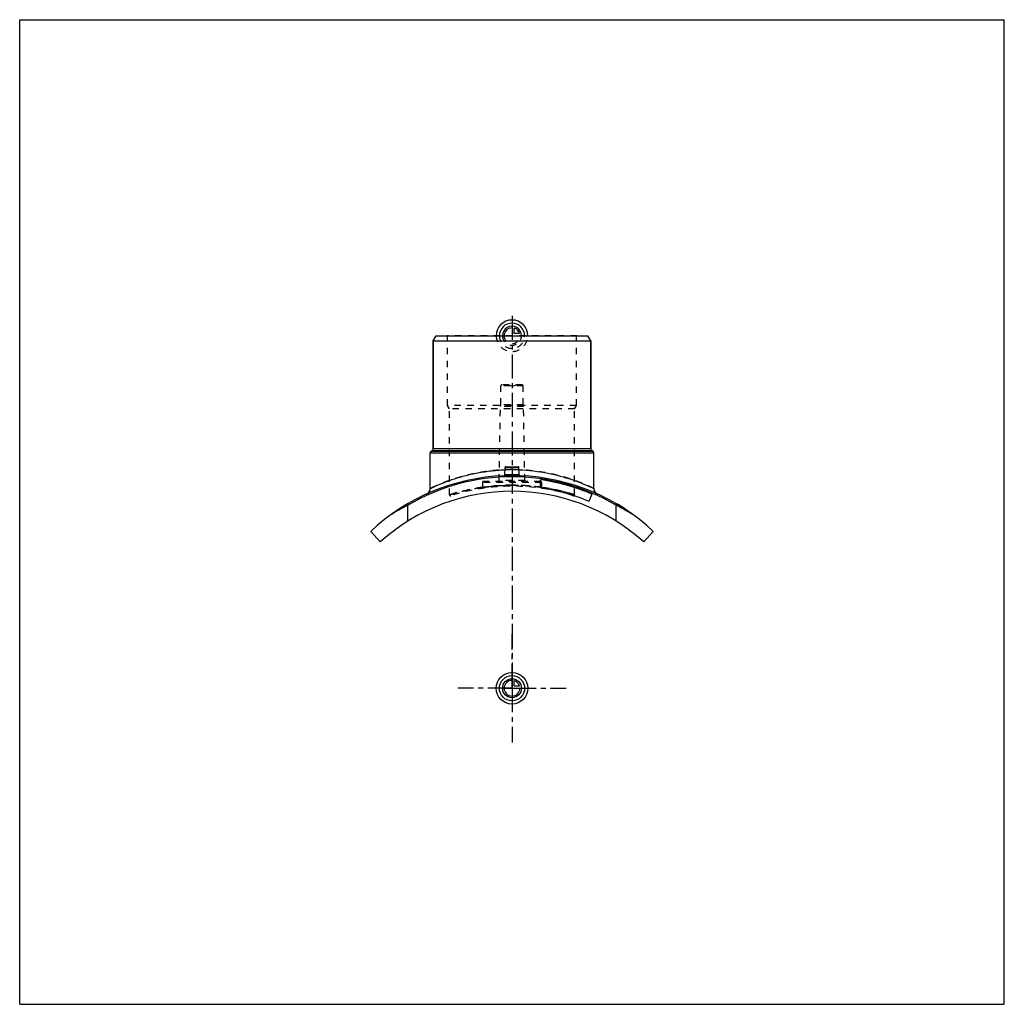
# Model space of a CAD drawing. Header units: millimetres. Extents: x 0 to 1000, y 0 to 1000.
import ezdxf

# ---------------------------------------------------------------- set-up
doc = ezdxf.new("R2010")
doc.units = ezdxf.units.MM
doc.header["$LTSCALE"] = 65.185185
doc.linetypes.add('CENTER', pattern=[0.6, 0.375, -0.075, 0.075, -0.075])
doc.linetypes.add('HIDDEN', pattern=[0.2, 0.1, -0.1])
doc.layers.get('0').update_dxf_attribs({"linetype": 'CONTINUOUS'})
for name, color, linetype in [('ACHSEN_S', 7, 'CONTINUOUS'), ('FASEN', 7, 'CONTINUOUS'), ('KOERPER', 7, 'CONTINUOUS'), ('KONST.EL_MIT_GEO', 7, 'CONTINUOUS'), ('KURVEN', 7, 'CONTINUOUS')]:
    doc.layers.add(name, color=color, linetype=linetype)

msp = doc.modelspace()

# ---------------------------------------------------------------- linework, layer by layer
at = {"color": 7, "linetype": 'Continuous'}
for p, q in [((0, 0), (0, 1000)), ((0, 1000), (1000, 1000)), ((1000, 0), (1000, 1000)), ((0, 0), (1000, 0))]:
    msp.add_line(p, q, dxfattribs=at)
at = {"layer": 'ACHSEN_S', "color": 2, "linetype": 'CENTER'}
msp.add_line((500, 699.2), (500, 300.8), dxfattribs=at)
at = {"layer": 'FASEN', "color": 7, "linetype": 'Continuous'}
for p, q in [((420, 674), (422.9, 679)), ((420, 674), (580, 674)), ((422.9, 679), (577.1, 679)), ((580, 674), (577.1, 679))]:
    msp.add_line(p, q, dxfattribs=at)
at = {"layer": 'KOERPER', "color": 7, "linetype": 'Continuous'}
for p, q in [((420, 564.4), (420, 674)), ((580, 564.4), (580, 674)), ((417, 523.8), (417, 560.1)), ((583, 523.8), (583, 560.1)), ((581.2, 518.2), (578, 510.8))]:
    msp.add_line(p, q, dxfattribs=at)
at = {"layer": 'KOERPER', "color": 8, "linetype": 'HIDDEN'}
for p, q in [((488.6, 609), (488.6, 628)), ((511.4, 609), (511.4, 628)), ((487, 532), (488.3, 607)), ((488.3, 607), (488.6, 609)), ((511.7, 607), (488.3, 607)), ((511.4, 609), (488.6, 609)), ((511.7, 607), (511.4, 609)), ((513, 532), (511.7, 607)), ((470, 530), (470, 524.9)), ((530, 530), (530, 524.9))]:
    msp.add_line(p, q, dxfattribs=at)
at = {"layer": 'KOERPER', "color": 2, "linetype": 'CENTER'}
for q in [(500, 376), (445, 321), (555, 321), (500, 266)]:
    msp.add_line((500, 321), q, dxfattribs=at)
at = {"layer": 'KONST.EL_MIT_GEO', "color": 7, "linetype": 'Continuous'}
for p, q in [((420, 674), (420, 564.4)), ((580, 674), (580, 564.4)), ((417, 560.1), (583, 560.1)), ((418, 561.8), (418.8, 562.3)), ((418, 561.8), (582, 561.8)), ((418.8, 562.3), (581.2, 562.3)), ((420, 564.4), (580, 564.4)), ((582, 561.8), (581.2, 562.3)), ((492.6, 537.8), (493, 545.1)), ((493, 545.1), (507, 545.1)), ((493.9, 546), (506.1, 546)), ((507.4, 537.8), (507, 545.1)), ((528.9, 524.6), (528.9, 532.7)), ((583, 523.8), (583, 523.8)), ((394.3, 490.8), (394.3, 507)), ((605.7, 490.8), (605.7, 507)), ((607.7, 507.6), (607.5, 507.4)), ((607.7, 507.3), (607.9, 507.5)), ((614.2, 503.2), (614.4, 503.5)), ((615, 502.7), (615.2, 503)), ((356.5, 480.3), (366.1, 469.6)), ((633.9, 469.6), (643.5, 480.3))]:
    msp.add_line(p, q, dxfattribs=at)
at = {"layer": 'KONST.EL_MIT_GEO', "color": 8, "linetype": 'HIDDEN'}
for p, q in [((434.6, 678.5), (434.1, 679)), ((565.9, 679), (434.1, 679)), ((434.6, 608), (434.6, 678.5)), ((565.4, 678.5), (434.6, 678.5)), ((565.4, 678.5), (565.9, 679)), ((565.4, 608), (565.4, 678.5)), ((511.4, 628), (488.6, 628)), ((510.3, 629), (489.6, 629)), ((500, 627.7), (495, 629)), ((500, 627.7), (505, 629)), ((436.5, 604.7), (434.6, 608)), ((565.4, 608), (434.6, 608)), ((436.5, 517.5), (436.5, 604.7)), ((563.5, 604.7), (436.5, 604.7)), ((563.5, 604.7), (565.4, 608)), ((563.5, 517.5), (563.5, 604.7)), ((530, 530), (470, 530)), ((529, 531), (471, 531)), ((513, 532), (487, 532)), ((470, 525.1), (470, 525.1)), ((528.9, 525), (530, 524.9)), ((530, 525.1), (530, 525.1)), ((607.9, 507.1), (608.1, 507.4)), ((608.1, 507.4), (608, 507.1)), ((608, 507.1), (608.2, 507.3)), ((608.4, 506.9), (608.5, 507.1)), ((608.7, 506.7), (608.8, 507)), ((608.8, 506.6), (609, 506.9)), ((608.9, 506.6), (609, 506.8)), ((609, 506.5), (609.2, 506.7)), ((609.2, 506.4), (609.4, 506.6)), ((609.2, 506.3), (609.4, 506.6)), ((609.4, 506.2), (609.6, 506.5)), ((609.5, 506.2), (609.7, 506.4)), ((610.3, 505.7), (610.5, 505.9)), ((610.4, 505.6), (610.6, 505.9)), ((610.5, 505.6), (610.6, 505.8)), ((610.8, 505.4), (610.9, 505.7)), ((611.2, 505.1), (611.4, 505.4)), ((611.4, 505), (611.5, 505.3)), ((611.4, 505), (611.6, 505.3)), ((611.9, 504.7), (612.1, 504.9)), ((612.1, 504.6), (612.3, 504.8)), ((612.1, 504.6), (612.3, 504.8)), ((613.3, 503.8), (613.5, 504.1)), ((613.8, 503.5), (613.9, 503.8)), ((613.8, 503.5), (614, 503.7)), ((613.8, 503.5), (614, 503.7)), ((614, 503.4), (614.2, 503.6)), ((614.2, 503.3), (614.3, 503.5)), ((614.5, 503), (614.7, 503.3)), ((614.5, 503), (614.7, 503.3)), ((614.6, 503), (614.8, 503.2))]:
    msp.add_line(p, q, dxfattribs=at)
at = {"layer": 'KONST.EL_MIT_GEO', "color": 7, "linetype": 'Continuous'}
for points in [[(491.8, 536.9), (491.7, 536.8), (491.7, 536.8)], [(492.6, 537.8), (492.6, 537.7), (492.6, 537.7), (492.5, 537.6), (492.5, 537.5), (492.5, 537.5), (492.5, 537.4), (492.5, 537.4), (492.4, 537.3), (492.4, 537.2), (492.3, 537.2), (492.3, 537.1), (492.2, 537.1), (492.2, 537), (492.1, 537), (492.1, 537), (492, 536.9), (491.9, 536.9), (491.9, 536.9), (491.8, 536.9)], [(508.2, 536.9), (508.1, 536.9), (508.1, 536.9), (508, 536.9), (507.9, 537), (507.9, 537), (507.8, 537), (507.8, 537.1), (507.7, 537.1), (507.7, 537.2), (507.6, 537.2), (507.6, 537.3), (507.5, 537.4), (507.5, 537.4), (507.5, 537.5), (507.5, 537.5), (507.5, 537.6), (507.4, 537.7), (507.4, 537.7), (507.4, 537.8)], [(508.3, 536.8), (508.3, 536.8), (508.2, 536.9)]]:
    msp.add_lwpolyline(points, dxfattribs=at)
at = {"layer": 'KONST.EL_MIT_GEO', "color": 8, "linetype": 'HIDDEN'}
for centre, radius, start, end in [((489.6, 628), 1, 90, 180), ((510.3, 628), 1, 0, 90), ((500, 355.1), 187.9, 90.0002, 92.1855), ((500, 355), 188, 87.8148, 89.9994), ((471, 530), 1, 90, 180), ((486, 532), 1, 270, 359), ((500, 327), 210, 87.7104, 92.2896), ((491.6, 537.8), 1, 278.4637, 281.7136), ((491.6, 537.8), 0.992, 355.9787, 356.9869), ((508.4, 537.8), 0.994, 183.0142, 185.1918), ((508.4, 537.8), 1, 258.2864, 261.5307), ((514, 532), 1, 181, 270), ((529, 530), 1, 0, 90), ((499.9, 314.9), 212.3, 98.1102, 107.3807), ((500, 321), 205.2, 72.3567, 107.6433), ((469, 524.9), 1, 278.6462, 360), ((500, 314.4), 212.8, 89.9998, 98.1044), ((500, 334), 193.2, 81.3947, 89.9993), ((500, 314.4), 212.8, 82.1932, 90.0008), ((500, 314.5), 212.7, 81.8947, 82.193), ((531, 524.9), 1, 180, 261.3538), ((437.5, 517.5), 1, 180, 287.6433), ((562.5, 517.5), 1, 252.3567, 0), ((506.6, 287.1), 246.8, 117.044, 121.6575), ((492.4, 285.3), 248.9, 58.3617, 62.9367)]:
    msp.add_arc(centre, radius, start, end, dxfattribs=at)
at = {"layer": 'KONST.EL_MIT_GEO', "color": 7, "linetype": 'Continuous'}
for centre, radius, start, end in [((419, 560.1), 2, 120, 180), ((417.5, 564.4), 2.5, 300, 360), ((582.5, 564.4), 2.5, 180, 240), ((581, 560.1), 2, 0, 60), ((493.9, 545), 1, 90, 177), ((506.1, 545), 1, 3, 90), ((500, 327), 210, 92.2896, 133.1053), ((500, 327), 208.7, 59.5808, 120.4192), ((491.6, 537.8), 0.999, 272.2995, 278.4637), ((491.6, 537.8), 1, 278.4582, 281.7031), ((491.6, 537.8), 1, 281.7136, 356.9892), ((508.4, 537.8), 1, 183.0109, 258.2864), ((508.4, 537.8), 1, 258.297, 261.5362), ((508.4, 537.8), 0.999, 261.5307, 267.7005), ((500, 327), 210, 46.8947, 87.7104), ((500, 327), 207.7, 67, 82), ((500, 321), 200, 47.9904, 132.0096), ((411, 523.8), 6, 294.3329, 360), ((500, 327), 199.7, 67, 81.6773), ((589, 523.8), 6, 180, 245.6671), ((507.6, 285.3), 248.9, 117.0633, 121.6383), ((493.4, 287.1), 246.8, 58.3425, 62.956), ((500, 327), 210.3, 56.8, 59.2016)]:
    msp.add_arc(centre, radius, start, end, dxfattribs=at)
at = {"layer": 'KONST.EL_MIT_GEO', "color": 8, "linetype": 'HIDDEN'}
for points, knots in [([(500, 543), (494.5, 543), (483.8, 542.5), (468.3, 540.5), (454.2, 537.5), (443.6, 534.4), (436.1, 531.9), (431.3, 530.1), (427.1, 528.4), (423.6, 526.9), (420.9, 525.7), (419.1, 524.8), (418, 524.3), (417.5, 524), (417.2, 523.9), (417, 523.8), (417, 523.8)], [0, 0, 0, 0, 0.19091, 0.37449, 0.5443, 0.69485, 0.76134, 0.82111, 0.87346, 0.91769, 0.95307, 0.97893, 0.9881, 0.9947, 0.99867, 1, 1, 1, 1]), ([(583, 523.8), (583, 523.8), (582.9, 523.8), (582.9, 523.9), (582.7, 523.9), (582.6, 524), (582.3, 524.1), (581.9, 524.3), (581.3, 524.6), (580.4, 525.1), (579.3, 525.6), (578, 526.2), (575.9, 527.1), (572.9, 528.4), (568.7, 530.1), (563.9, 531.9), (558.6, 533.7), (552.6, 535.5), (546.2, 537.3), (539.3, 538.9), (529.3, 540.8), (516.2, 542.5), (505.5, 543), (500, 543)], [0, 0, 0, 0, 0.00033, 0.00133, 0.00298, 0.0053, 0.00827, 0.0119, 0.02107, 0.03277, 0.04693, 0.06347, 0.08231, 0.12653, 0.17888, 0.23864, 0.30513, 0.37769, 0.4557, 0.53853, 0.62553, 0.8091, 1, 1, 1, 1]), ([(500, 536.3), (499.5, 536.3), (498.4, 536.3), (496.8, 536.3), (495.4, 536.3), (494.1, 536.4), (493.1, 536.5), (492.4, 536.6), (491.9, 536.6), (491.7, 536.7), (491.6, 536.8), (491.6, 536.8)], [0, 0, 0, 0, 0.19312, 0.37876, 0.54982, 0.69978, 0.82306, 0.91528, 0.97366, 0.99022, 1, 1, 1, 1]), ([(500, 537.9), (499.5, 537.9), (498.6, 537.9), (497.2, 537.9), (495.9, 537.9), (495, 537.9), (494.3, 537.8), (493.8, 537.8), (493.5, 537.8), (493.2, 537.8), (492.9, 537.8), (492.8, 537.8), (492.7, 537.8), (492.7, 537.8), (492.6, 537.8), (492.6, 537.8), (492.6, 537.8), (492.6, 537.8)], [0, 0, 0, 0, 0.19494, 0.38241, 0.55523, 0.70678, 0.77271, 0.83122, 0.88173, 0.92374, 0.95686, 0.96997, 0.98075, 0.98916, 0.99518, 0.99879, 1, 1, 1, 1]), ([(492.6, 537.8), (492.6, 537.8), (492.6, 537.8), (492.6, 537.8), (492.7, 537.8), (492.7, 537.8), (492.8, 537.8), (492.9, 537.8), (493.2, 537.8), (493.5, 537.8), (493.8, 537.8), (494.3, 537.8), (495, 537.9), (495.9, 537.9), (497.2, 537.9), (498.6, 537.9), (499.5, 537.9), (500, 537.9)], [0, 0, 0, 0, 0.00121, 0.00482, 0.01084, 0.01925, 0.03002, 0.04314, 0.07625, 0.11827, 0.16878, 0.22728, 0.29322, 0.44477, 0.61759, 0.80506, 1, 1, 1, 1]), ([(500, 537.2), (499.5, 537.2), (498.6, 537.2), (497.2, 537.2), (495.9, 537.3), (494.8, 537.3), (494, 537.4), (493.5, 537.5), (493.2, 537.5), (492.9, 537.6), (492.7, 537.6), (492.6, 537.7), (492.6, 537.8), (492.6, 537.8)], [0, 0, 0, 0, 0.19288, 0.37835, 0.5493, 0.69919, 0.82239, 0.87254, 0.91448, 0.94793, 0.97281, 0.98951, 1, 1, 1, 1]), ([(507.4, 537.8), (507.4, 537.8), (507.4, 537.8), (507.4, 537.8), (507.3, 537.8), (507.3, 537.8), (507.2, 537.8), (507.1, 537.8), (506.8, 537.8), (506.5, 537.8), (506.2, 537.8), (505.7, 537.8), (505, 537.9), (504.1, 537.9), (502.8, 537.9), (501.4, 537.9), (500.5, 537.9), (500, 537.9)], [0, 0, 0, 0, 0.00121, 0.00482, 0.01084, 0.01925, 0.03002, 0.04314, 0.07625, 0.11827, 0.16878, 0.22728, 0.29322, 0.44477, 0.61759, 0.80506, 1, 1, 1, 1]), ([(500, 537.9), (500.5, 537.9), (501.4, 537.9), (502.8, 537.9), (504.1, 537.9), (505, 537.9), (505.7, 537.8), (506.2, 537.8), (506.5, 537.8), (506.8, 537.8), (507.1, 537.8), (507.2, 537.8), (507.3, 537.8), (507.3, 537.8), (507.4, 537.8), (507.4, 537.8), (507.4, 537.8), (507.4, 537.8)], [0, 0, 0, 0, 0.19494, 0.38241, 0.55523, 0.70678, 0.77271, 0.83122, 0.88173, 0.92374, 0.95686, 0.96997, 0.98075, 0.98916, 0.99518, 0.99879, 1, 1, 1, 1]), ([(507.4, 537.8), (507.4, 537.8), (507.4, 537.7), (507.3, 537.6), (507.1, 537.6), (506.8, 537.5), (506.5, 537.5), (506, 537.4), (505.2, 537.3), (504.1, 537.3), (502.8, 537.2), (501.4, 537.2), (500.5, 537.2), (500, 537.2)], [0, 0, 0, 0, 0.01049, 0.02719, 0.05207, 0.08552, 0.12746, 0.17761, 0.30081, 0.4507, 0.62165, 0.80712, 1, 1, 1, 1]), ([(436.5, 517.5), (436.6, 517.5), (437, 517.7), (437.9, 518), (439.5, 518.4), (442.6, 519.3), (447.9, 520.8), (455.6, 522.6), (465.1, 524.4), (480, 526.5), (491.9, 527.2), (500, 527.2)], [0, 0, 0, 0, 0.00503, 0.02002, 0.04475, 0.07884, 0.17314, 0.2984, 0.44955, 0.62109, 1, 1, 1, 1]), ([(500, 527.2), (498, 527.2), (494.2, 527.2), (489.5, 526.9), (485.9, 526.7), (483.4, 526.5), (481, 526.3), (478.9, 526.1), (476.9, 525.8), (475.1, 525.6), (473.8, 525.4), (472.9, 525.3), (472.3, 525.2), (471.8, 525.1), (471.3, 525.1), (470.9, 525), (470.6, 525), (470.4, 524.9), (470.2, 524.9), (470.2, 524.9), (470.1, 524.9), (470, 524.9), (470, 524.9), (470, 524.9), (470, 524.9)], [0, 0, 0, 0, 0.19459, 0.3817, 0.47021, 0.55423, 0.63296, 0.70567, 0.77165, 0.83027, 0.88095, 0.90315, 0.92318, 0.94098, 0.95651, 0.96972, 0.98058, 0.98906, 0.9924, 0.99513, 0.99726, 0.99878, 0.9997, 1, 1, 1, 1]), ([(470, 524.9), (470.2, 524.9), (471, 525), (472.6, 525.3), (475.4, 525.6), (480.8, 526.3), (489.1, 527), (496.2, 527.2), (500, 527.2)], [0, 0, 0, 0, 0.01942, 0.07683, 0.16974, 0.29435, 0.61831, 1, 1, 1, 1]), ([(500, 527.2), (504.2, 527.2), (512.3, 527), (524.1, 525.9), (533.4, 524.6), (540.2, 523.4), (546, 522.2), (551.2, 521), (555.8, 519.8), (558.4, 519), (560.3, 518.5), (561.5, 518.1), (562.2, 517.9), (562.8, 517.7), (563.1, 517.6), (563.3, 517.6), (563.4, 517.5), (563.4, 517.5), (563.5, 517.5), (563.5, 517.5)], [0, 0, 0, 0, 0.19321, 0.379, 0.55051, 0.62898, 0.70165, 0.82689, 0.87821, 0.92118, 0.95526, 0.96882, 0.97998, 0.98871, 0.99498, 0.99717, 0.99874, 0.99969, 1, 1, 1, 1]), ([(530, 524.9), (529.8, 524.9), (529, 525), (527.4, 525.3), (524.6, 525.6), (519.2, 526.3), (510.9, 527), (503.8, 527.2), (500, 527.2)], [0, 0, 0, 0, 0.01942, 0.07683, 0.16974, 0.29435, 0.61831, 1, 1, 1, 1]), ([(563.5, 517.5), (562.7, 517.7), (559.7, 518.7), (553.2, 520.5), (542.8, 523), (534.6, 524.4), (530, 525.1)], [0, 0, 0, 0, 0.07065, 0.27472, 0.59269, 1, 1, 1, 1])]:
    msp.add_open_spline(points, degree=3, knots=knots, dxfattribs=at)
at = {"layer": 'KONST.EL_MIT_GEO', "color": 7, "linetype": 'Continuous'}
for points, knots in [([(417, 523.8), (417, 523.8), (417.1, 523.8), (417.1, 523.9), (417.2, 523.9), (417.4, 524), (417.6, 524.1), (418, 524.3), (418.5, 524.5), (419.3, 524.9), (420.3, 525.4), (421.5, 525.9), (423.3, 526.8), (426.1, 527.9), (429.8, 529.5), (434.1, 531.2), (440.9, 533.6), (450.6, 536.6), (463.5, 539.6), (477.8, 541.9), (487.7, 542.7), (492.8, 542.9)], [0, 0, 0, 0, 0.00032, 0.0013, 0.00291, 0.00517, 0.00807, 0.01161, 0.02058, 0.03202, 0.04588, 0.06208, 0.08057, 0.12404, 0.17563, 0.23467, 0.30053, 0.45024, 0.62008, 0.8052, 1, 1, 1, 1]), ([(507.2, 542.9), (517, 542.5), (535.2, 540.3), (560.6, 533.5), (575.8, 527.3), (583, 523.8)], [0, 0, 0, 0, 0.37698, 0.69499, 1, 1, 1, 1]), ([(491.6, 536.8), (491.6, 536.8), (491.6, 536.8), (491.7, 536.8), (491.7, 536.7)], [0, 0, 0, 0, 0.19826, 1, 1, 1, 1]), ([(491.7, 536.7), (491.7, 536.7), (491.8, 536.7), (492.1, 536.6), (492.7, 536.5), (493.5, 536.4), (494.5, 536.4), (495.7, 536.3), (497.6, 536.3), (499, 536.3), (500, 536.3)], [0, 0, 0, 0, 0.01761, 0.04245, 0.11402, 0.21348, 0.33801, 0.48382, 0.64629, 1, 1, 1, 1]), ([(492.6, 537.8), (492.6, 537.8), (492.6, 537.7), (492.7, 537.6), (492.9, 537.6), (493.2, 537.5), (493.5, 537.5), (494, 537.4), (494.8, 537.3), (495.9, 537.3), (497.2, 537.2), (498.6, 537.2), (499.5, 537.2), (500, 537.2)], [0, 0, 0, 0, 0.01049, 0.02719, 0.05207, 0.08552, 0.12746, 0.17761, 0.30081, 0.4507, 0.62165, 0.80712, 1, 1, 1, 1]), ([(500, 537.2), (500.5, 537.2), (501.4, 537.2), (502.8, 537.2), (504.1, 537.3), (505.2, 537.3), (506, 537.4), (506.5, 537.5), (506.8, 537.5), (507.1, 537.6), (507.3, 537.6), (507.4, 537.7), (507.4, 537.8), (507.4, 537.8)], [0, 0, 0, 0, 0.19288, 0.37835, 0.5493, 0.69919, 0.82239, 0.87254, 0.91448, 0.94793, 0.97281, 0.98951, 1, 1, 1, 1]), ([(500, 536.3), (500.5, 536.3), (501.6, 536.3), (503.1, 536.3), (504.5, 536.3), (505.8, 536.4), (506.8, 536.5), (507.5, 536.5), (507.9, 536.6), (508.2, 536.7), (508.3, 536.7), (508.4, 536.8), (508.4, 536.8)], [0, 0, 0, 0, 0.18972, 0.37239, 0.5413, 0.69027, 0.81397, 0.90815, 0.94322, 0.97003, 0.98865, 1, 1, 1, 1])]:
    msp.add_open_spline(points, degree=3, knots=knots, dxfattribs=at)
at = {"layer": 'KONST.EL_MIT_GEO', "color": 8, "linetype": 'HIDDEN'}
msp.add_open_spline([(508.4, 536.8), (508.4, 536.8), (508.4, 536.8), (508.4, 536.8)], degree=3, dxfattribs=at)
at = {"layer": 'KONST.EL_MIT_GEO', "color": 7, "linetype": 'Continuous'}
msp.add_open_spline([(508.4, 536.8), (508.4, 536.8), (508.4, 536.8), (508.4, 536.8)], degree=3, dxfattribs=at)
at = {"layer": 'KURVEN', "color": 40, "linetype": 'Continuous'}
for p, q in [((500, 688.6), (500, 679)), ((502.2, 681.2), (502.2, 686.7)), ((507.7, 681.2), (502.2, 681.2)), ((500, 330.6), (500, 321)), ((490.4, 321), (508, 321)), ((502.2, 323.2), (502.2, 328.7)), ((507.7, 323.2), (502.2, 323.2))]:
    msp.add_line(p, q, dxfattribs=at)
at = {"layer": 'KURVEN', "color": 8, "linetype": 'HIDDEN'}
msp.add_line((490.4, 679), (508, 679), dxfattribs=at)
at = {"layer": 'KURVEN', "color": 40, "linetype": 'Continuous'}
for radius in [16, 12.8, 9.6]:
    msp.add_circle((500, 321), radius, dxfattribs=at)
for centre, radius, start, end in [((500, 679), 16, 0, 180), ((500, 679), 12.8, 0, 180), ((500, 679), 9.6, 0, 180.0001), ((500, 679), 8, 90, 180.0001), ((500, 679), 8, 15.962, 74.038), ((500, 321), 8, 90, 360), ((500, 321), 8, 15.962, 74.038)]:
    msp.add_arc(centre, radius, start, end, dxfattribs=at)
at = {"layer": 'KURVEN', "color": 8, "linetype": 'HIDDEN'}
for radius, start in [(16, 180), (12.8, 180), (9.6, 180.0001), (8, 180.0001)]:
    msp.add_arc((500, 679), radius, start, 360, dxfattribs=at)

doc.saveas('drawing.dxf')
